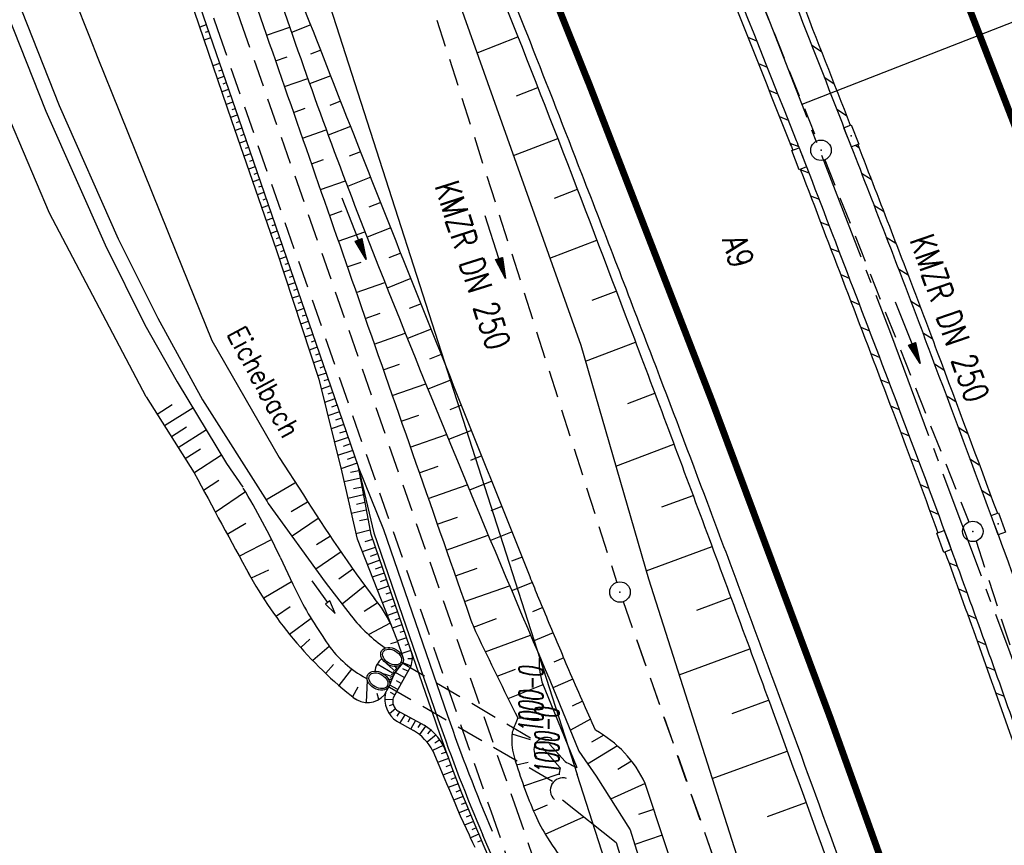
# Model space of a CAD drawing. Extents: x 447258 to 447844, y 441190 to 442763.
# Tile 9 of 123: x 447640 to 447712, y 441266 to 441327. Entities that reach past the tile are written whole.
import ezdxf
from ezdxf.enums import TextEntityAlignment as Align

# ---------------------------------------------------------------- set-up
doc = ezdxf.new("R2010")
doc.units = 0
doc.header["$LTSCALE"] = 2
doc.header["$MEASUREMENT"] = 0
for name, pattern in [('ACHSE', [5.5, 4, -0.5, 0.5, -0.5]), ('AUSGEZOGEN', [0]), ('GESTRICH-X2', [1.5, 1, -0.5])]:
    doc.linetypes.add(name, pattern=pattern)
doc.layers.get('0').update_dxf_attribs({"linetype": 'AUSGEZOGEN'})
for name, color, linetype in [('208-GRENZL-BAB', 7, 'AUSGEZOGEN'), ('ACHSETOP', 250, 'ACHSE'), ('ANMERKUNG', 7, 'CONTINUOUS'), ('BOESCHG', 250, 'AUSGEZOGEN'), ('DB-Bemassung', 15, 'CONTINUOUS'), ('DB-Bestand', 8, 'CONTINUOUS'), ('DB-Durchlässe', 15, 'CONTINUOUS'), ('DB-GRABEN', 15, 'AUSGEZOGEN'), ('DB-Wegboeschungen', 15, 'CONTINUOUS'), ('DB-Wege', 15, 'CONTINUOUS'), ('DURCHL', 200, 'GESTRICH-X2'), ('FBRTOP', 250, 'AUSGEZOGEN'), ('GRABEN', 250, 'AUSGEZOGEN'), ('KANAL', 7, 'GESTRICH-X2'), ('MULDE', 250, 'AUSGEZOGEN'), ('NZ', 250, 'AUSGEZOGEN'), ('PFEIL', 7, 'CONTINUOUS'), ('PFEILTOP', 200, 'AUSGEZOGEN'), ('SCHLITZRINNE', 200, 'AUSGEZOGEN'), ('SCHRIFT', 7, 'AUSGEZOGEN'), ('SCHSYMBOL', 200, 'AUSGEZOGEN'), ('TEXTO', 4, 'CONTINUOUS'), ('WEG', 250, 'GESTRICH-X2')]:
    doc.layers.add(name, color=color, linetype=linetype)
doc.styles.add('ROMANS', font='romans.shx', dxfattribs={"width": 0.8})

# ---------------------------------------------------------------- blocks, each defined once
blk = doc.blocks.new('DL')
at = {"color": 0}
blk.add_arc((-0.311, 0.025), 0.91, 282.5363, 77.4637, dxfattribs=at)
blk.add_point((0.597, 0.003), dxfattribs=at)
blk = doc.blocks.new('30')
at = {"color": 0}
for p, q in [((-0.75, -0.29), (-0.75, 0.293)), ((-0.75, 0.293), (0.753, 0.293)), ((0.753, 0.293), (0.753, -0.29)), ((0.753, -0.29), (-0.75, -0.29))]:
    blk.add_line(p, q, dxfattribs=at)
blk.add_point((0, 0), dxfattribs=at)
blk = doc.blocks.new('GST')
at = {"color": 0}
blk.add_circle((0, 0), 0.75, dxfattribs=at)
blk.add_point((0, 0), dxfattribs=at)
blk = doc.blocks.new('10')
blk.add_blockref('GST', (0, 0))
blk = doc.blocks.new('PRIM_AC1_29')
at = {"layer": 'DB-Bestand', "color": 253, "linetype": 'Continuous'}
for points in [[(788.585, 336.565), (787.861, 338.921)], [(786.775, 336.009), (786.051, 338.364)], [(789.49, 336.843), (789.103, 338.103)], [(787.68, 336.287), (787.293, 337.547)], [(785.823, 335.716), (785.436, 336.976)]]:
    blk.add_lwpolyline(points, dxfattribs=at)
blk = doc.blocks.new('PFEIL2')
at = {"color": 0}
for p, q in [((0.88, 0.002), (-2.401, -0.012)), ((0.881, -0.271), (0.879, 0.276)), ((0.879, 0.276), (2.429, 0.009)), ((0.911, 0.27), (0.879, 0.265)), ((0.965, 0.261), (0.879, 0.246)), ((1.019, 0.252), (0.879, 0.228)), ((1.073, 0.242), (0.879, 0.209)), ((1.127, 0.233), (0.879, 0.191)), ((1.181, 0.224), (0.879, 0.172)), ((1.235, 0.214), (0.879, 0.154)), ((1.289, 0.205), (0.879, 0.135)), ((1.343, 0.196), (0.879, 0.117)), ((1.397, 0.187), (0.879, 0.098)), ((1.451, 0.177), (0.879, 0.08)), ((1.505, 0.168), (0.879, 0.061)), ((1.559, 0.159), (0.88, 0.043)), ((1.613, 0.149), (0.88, 0.024)), ((1.668, 0.14), (0.88, 0.006)), ((1.722, 0.131), (0.88, -0.013)), ((1.776, 0.121), (0.88, -0.031)), ((1.83, 0.112), (0.88, -0.05)), ((1.884, 0.103), (0.88, -0.068)), ((1.938, 0.094), (0.88, -0.087)), ((1.992, 0.084), (0.88, -0.105)), ((2.046, 0.075), (0.88, -0.124)), ((2.1, 0.066), (0.88, -0.142)), ((2.154, 0.056), (0.88, -0.161)), ((2.208, 0.047), (0.88, -0.179)), ((2.262, 0.038), (0.881, -0.198)), ((2.316, 0.029), (0.881, -0.216)), ((2.37, 0.019), (0.881, -0.235)), ((2.424, 0.01), (0.881, -0.253)), ((2.429, 0.009), (0.881, -0.271))]:
    blk.add_line(p, q, dxfattribs=at)

msp = doc.modelspace()

# ---------------------------------------------------------------- linework, layer by layer
at = {"layer": '208-GRENZL-BAB', "flags": 128}
for points in [[(447647.059, 441375.786), (447680.579, 441271.511)], [(447683.269, 441263.153), (447680.579, 441271.511)]]:
    msp.add_lwpolyline(points, dxfattribs=at)
at = {"layer": 'ACHSETOP'}
msp.add_lwpolyline([(447576.399, 441602.92), (447585.728, 441579.726), (447595.345, 441556.65), (447605.249, 441533.696), (447606.276, 441531.359), (447615.324, 441510.816), (447625.401, 441487.937), (447635.478, 441465.058), (447645.555, 441442.179), (447655.632, 441419.3), (447664.311, 441399.595), (447665.707, 441396.419), (447675.602, 441373.461), (447685.211, 441350.381), (447694.532, 441327.184), (447703.565, 441303.873), (447712.307, 441280.452), (447720.757, 441256.924), (447727.723, 441236.746)], dxfattribs=at)
at = {"layer": 'BOESCHG'}
for p, q in [((447657.809, 441325.738), (447659.507, 441326.329)), ((447661.054, 441326.489), (447659.643, 441325.937)), ((447676.137, 441325.879), (447676.138, 441325.879)), ((447676.137, 441325.879), (447676.138, 441325.879)), ((447673.25, 441324.432), (447676.243, 441325.613)), ((447661.782, 441324.626), (447661.043, 441324.336)), ((447658.466, 441323.849), (447659.315, 441324.145)), ((447659.124, 441321.961), (447660.831, 441322.555)), ((447662.513, 441322.764), (447660.972, 441322.159)), ((447676.146, 441321.28), (447677.707, 441321.89)), ((447677.602, 441322.156), (447677.602, 441322.157)), ((447677.602, 441322.156), (447677.602, 441322.157)), ((447663.244, 441320.903), (447662.447, 441320.589)), ((447659.782, 441320.072), (447660.644, 441320.372)), ((447660.44, 441318.183), (447662.191, 441318.794)), ((447663.977, 441319.042), (447662.337, 441318.395)), ((447675.923, 441316.906), (447679.16, 441318.164)), ((447679.055, 441318.43), (447679.057, 441318.431)), ((447679.055, 441318.43), (447679.057, 441318.431)), ((447664.711, 441317.181), (447663.873, 441316.85)), ((447661.098, 441316.295), (447661.992, 441316.606)), ((447661.757, 441314.406), (447663.589, 441315.045)), ((447665.447, 441315.322), (447663.74, 441314.646)), ((447678.931, 441313.789), (447680.604, 441314.433)), ((447680.5, 441314.7), (447680.501, 441314.7)), ((447680.5, 441314.7), (447680.501, 441314.7)), ((447662.415, 441312.518), (447663.359, 441312.847)), ((447666.183, 441313.462), (447665.319, 441313.12)), ((447666.921, 441311.603), (447665.179, 441310.912)), ((447663.074, 441310.629), (447665.024, 441311.31)), ((447678.595, 441309.383), (447682.037, 441310.699)), ((447681.933, 441310.966), (447681.935, 441310.966)), ((447681.933, 441310.966), (447681.935, 441310.966)), ((447667.66, 441309.745), (447666.786, 441309.397)), ((447663.733, 441308.741), (447664.744, 441309.094)), ((447668.399, 441307.886), (447666.653, 441307.191)), ((447664.393, 441306.853), (447666.495, 441307.587)), ((447683.359, 441307.228), (447683.359, 441307.228)), ((447683.359, 441307.228), (447683.359, 441307.228)), ((447681.696, 441306.291), (447683.461, 441306.961)), ((447669.14, 441306.029), (447668.268, 441305.681)), ((447665.052, 441304.965), (447666.145, 441305.347)), ((447669.881, 441304.171), (447668.144, 441303.477)), ((447665.712, 441303.077), (447667.985, 441303.871)), ((447684.772, 441303.486), (447684.774, 441303.487)), ((447684.772, 441303.486), (447684.774, 441303.487)), ((447681.199, 441301.833), (447684.875, 441303.219)), ((447670.623, 441302.314), (447669.758, 441301.968)), ((447666.372, 441301.189), (447667.553, 441301.602)), ((447667.031, 441299.301), (447669.488, 441300.159)), ((447671.365, 441300.456), (447669.646, 441299.77)), ((447684.298, 441298.73), (447686.284, 441299.476)), ((447686.182, 441299.743), (447686.183, 441299.743)), ((447686.182, 441299.743), (447686.183, 441299.743)), ((447672.107, 441298.599), (447671.254, 441298.259)), ((447667.692, 441297.413), (447668.968, 441297.859)), ((447668.352, 441295.525), (447671.003, 441296.452)), ((447672.849, 441296.742), (447671.161, 441296.068)), ((447683.423, 441294.136), (447687.687, 441295.73)), ((447687.585, 441295.997), (447687.587, 441295.998)), ((447687.585, 441295.997), (447687.587, 441295.998)), ((447673.591, 441294.885), (447672.757, 441294.551)), ((447669.012, 441293.637), (447670.389, 441294.119)), ((447669.673, 441291.749), (447672.532, 441292.75)), ((447674.333, 441293.027), (447672.689, 441292.37)), ((447686.81, 441291.135), (447689.086, 441291.982)), ((447688.985, 441292.25), (447688.986, 441292.25)), ((447688.985, 441292.25), (447688.986, 441292.25)), ((447675.075, 441291.17), (447674.267, 441290.847)), ((447670.333, 441289.862), (447671.817, 441290.381)), ((447670.994, 441287.974), (447674.074, 441289.052)), ((447675.818, 441289.313), (447674.23, 441288.678)), ((447685.647, 441286.441), (447690.479, 441288.233)), ((447690.378, 441288.5), (447690.38, 441288.501)), ((447690.378, 441288.5), (447690.38, 441288.501)), ((447676.56, 441287.456), (447675.783, 441287.145)), ((447671.655, 441286.086), (447673.252, 441286.646)), ((447672.316, 441284.199), (447675.628, 441285.359)), ((447677.304, 441285.599), (447675.785, 441284.987)), ((447691.767, 441284.749), (447691.768, 441284.75)), ((447691.767, 441284.749), (447691.768, 441284.75)), ((447689.357, 441283.555), (447691.867, 441284.481)), ((447678.065, 441283.75), (447677.319, 441283.44)), ((447672.993, 441282.317), (447674.682, 441282.951)), ((447678.833, 441281.903), (447677.36, 441281.286)), ((447673.848, 441280.509), (447677.171, 441281.727)), ((447688.062, 441278.821), (447693.25, 441280.728)), ((447693.149, 441280.996), (447693.151, 441280.996)), ((447693.149, 441280.996), (447693.151, 441280.996)), ((447679.612, 441280.061), (447678.882, 441279.749)), ((447674.722, 441278.71), (447676.068, 441279.225)), ((447680.28, 441278.505), (447678.815, 441277.868)), ((447680.403, 441278.224), (447680.401, 441278.224)), ((447675.521, 441277.087), (447678.087, 441278.1)), ((447675.605, 441276.915), (447675.606, 441276.916)), ((447680.981, 441276.894), (447680.23, 441276.519)), ((447691.952, 441275.993), (447694.627, 441276.973)), ((447694.528, 441277.241), (447694.529, 441277.241)), ((447694.528, 441277.241), (447694.529, 441277.241)), ((447681.203, 441276.391), (447681.202, 441276.391)), ((447676.231, 441275.656), (447677.792, 441275.619)), ((447681.563, 441275.57), (447680.09, 441274.753)), ((447675.807, 441274.487), (447677.134, 441274.084)), ((447682.542, 441274.383), (447681.639, 441273.883)), ((447683.55, 441273.603), (447681.359, 441272.277)), ((447690.493, 441271.206), (447696, 441273.216)), ((447695.9, 441273.484), (447695.902, 441273.484)), ((447695.9, 441273.484), (447695.902, 441273.484)), ((447676.141, 441272.229), (447676.987, 441272.416)), ((447684.572, 441272.499), (447683.568, 441271.888)), ((447676.666, 441270.675), (447679.267, 441271.563)), ((447685.566, 441270.847), (447683.037, 441269.704)), ((447694.539, 441268.428), (447697.369, 441269.457)), ((447697.271, 441269.726), (447697.272, 441269.726)), ((447697.271, 441269.726), (447697.272, 441269.726)), ((447677.385, 441268.846), (447678.417, 441269.288)), ((447686.197, 441268.949), (447685.091, 441268.582)), ((447678.244, 441267.128), (447681.088, 441268.402)), ((447686.827, 441267.051), (447684.807, 441266.381))]:
    msp.add_line(p, q, dxfattribs=at)
for points in [[(447609.491, 441479.773, -0.000773), (447613.632, 441470.609, -0.002321), (447614.992, 441467.549, -0.000006), (447625.529, 441443.54, -0.00021), (447625.822, 441442.872, -0.000103), (447629.419, 441434.652, -0.000025), (447644.421, 441400.348, -0.000637), (447655.364, 441375.235, -0.000709), (447665.125, 441352.668, -0.00651), (447673.509, 441332.491, -0.004864), (447684.113, 441305.236, -0.001312), (447689.441, 441291.026, -0.001315), (447694.683, 441276.817, -0.001967), (447705.662, 441246.448, -0.005439), (447709.468, 441235.41, -0.000303), (447710.584, 441232.048, -0.000641)], [(447681.925, 441274.752, -0.002706), (447679.988, 441279.182, -0.003313), (447678.45, 441282.819, -0.00001), (447677.692, 441284.644, -0.000715), (447677.682, 441284.669, -0.002525), (447677.135, 441286.017, -0.000175), (447669.341, 441305.523, -0.000872), (447664.699, 441317.21, -0.001016), (447660.751, 441327.261, -0.022913), (447657.486, 441336.904, 0.013219), (447652.155, 441353.719, 0.007744), (447647.851, 441365.547, 0.037714), (447646.749, 441367.889, 0.008182), (447646.744, 441367.897, 0.000495), (447646.662, 441368.031)], [(447744.949, 441241.468, 0.000566), (447740.845, 441253.563, 0.001299), (447740.49, 441254.597, 0.000044), (447730.025, 441284.801, 0.009659), (447718.624, 441315.751, 0.006853), (447701.124, 441358.819)]]:
    msp.add_lwpolyline(points, format="xyb", dxfattribs=at)
for points in [[(447628.152, 441427.059), (447632.549, 441416.898), (447640.525, 441398.968), (447661.625, 441351.228), (447671.643, 441328.955), (447680.865, 441302.991), (447685.811, 441285.872), (447700.374, 441240.25), (447701.783, 441237.043)], [(447701.783, 441237.043), (447695.994, 441239.427), (447685.566, 441270.847)]]:
    msp.add_lwpolyline(points, dxfattribs=at)
at = {"layer": 'BOESCHG', "flags": 128}
msp.add_lwpolyline([(447676.231, 441275.656, 0.028207), (447675.86, 441274.707, 0.070731), (447675.789, 441274.305, 0.081244), (447675.996, 441272.703, 0.029655), (447677.504, 441268.569, 0.03909), (447678.41, 441266.86, 0.029431), (447679.91, 441264.777)], format="xyb", dxfattribs=at)
at = {"layer": 'BOESCHG'}
msp.add_arc((447677.933, 441267.38), 8.383, 24.42807, 61.56453, dxfattribs=at)
at = {"layer": 'DB-Bestand', "linetype": 'Continuous'}
for p, q in [((447639.734, 441338.342), (447644.836, 441325.613)), ((447637.407, 441333.723), (447642.603, 441320.581)), ((447636.423, 441333.342), (447641.629, 441320.174)), ((447644.836, 441325.613), (447645.432, 441324.046)), ((447641.891, 441312.688), (447636.956, 441324.278)), ((447645.432, 441324.046), (447646.459, 441321.505)), ((447646.459, 441321.505), (447651.156, 441309.88)), ((447641.629, 441320.174), (447645.963, 441310.347)), ((447642.603, 441320.581), (447646.918, 441310.798)), ((447648.983, 441299.201), (447641.891, 441312.688)), ((447646.918, 441310.798), (447649.837, 441304.972)), ((447645.963, 441310.347), (447648.893, 441304.499)), ((447651.156, 441309.88), (447653.793, 441303.353)), ((447649.837, 441304.972), (447653.124, 441298.978)), ((447648.893, 441304.499), (447651.246, 441300.309)), ((447653.793, 441303.353), (447658.727, 441294.755)), ((447651.246, 441300.309), (447654.879, 441294.324)), ((447648.983, 441299.201), (447652.503, 441293.635)), ((447653.124, 441298.978), (447657.845, 441291.528)), ((447658.727, 441294.755), (447660.512, 441292.024)), ((447654.879, 441294.324), (447656.067, 441292.584))]:
    msp.add_line(p, q, dxfattribs=at)
at = {"layer": 'DB-Durchlässe', "linetype": 'Continuous'}
for centre, major_axis, ratio in [((447667.016, 441280.124), (-0.765, 0.454), 0.702931), ((447667.016, 441280.124), (-0.647, 0.384), 0.66697), ((447666.013, 441278.385), (-0.765, 0.454), 0.702931), ((447666.013, 441278.385), (-0.647, 0.384), 0.66697)]:
    msp.add_ellipse(centre, major_axis=major_axis, ratio=ratio, start_param=3.141593, end_param=9.424778, dxfattribs=at)
at = {"layer": 'DB-GRABEN', "linetype": 'Continuous'}
for p, q in [((447652.487, 441293.625), (447654.501, 441294.955)), ((447653.183, 441292.373), (447654.301, 441293.105)), ((447654.038, 441290.753), (447656.269, 441292.26)), ((447657.845, 441291.528), (447657.934, 441291.389)), ((447657.934, 441291.389), (447662.119, 441285.612)), ((447660.805, 441291.492), (447659.621, 441290.764)), ((447654.921, 441289.141), (447656.286, 441289.939)), ((447661.601, 441290.287), (447659.688, 441288.983)), ((447662.492, 441288.98), (447661.477, 441288.35)), ((447655.804, 441287.528), (447658.185, 441288.734)), ((447663.274, 441287.831), (447661.422, 441286.568)), ((447658.808, 441287.447), (447659.741, 441285.461)), ((447656.714, 441285.923), (447657.974, 441286.526)), ((447664.149, 441286.566), (447663.114, 441285.839)), ((447657.614, 441284.462), (447659.638, 441285.663)), ((447661.141, 441285.715), (447662.282, 441284.121)), ((447662.119, 441285.612), (447664.013, 441283.138)), ((447665.02, 441285.336), (447663.348, 441283.999)), ((447662.282, 441284.121), (447662.123, 441284.007)), ((447662.123, 441284.007), (447662.853, 441283.324)), ((447662.442, 441284.235), (447662.282, 441284.121)), ((447662.853, 441283.324), (447662.442, 441284.235)), ((447665.928, 441284.086), (447664.973, 441283.458)), ((447658.532, 441283.153), (447659.548, 441283.828)), ((447659.491, 441281.797), (447661.082, 441282.967)), ((447666.884, 441282.605), (447665.311, 441281.768)), ((447660.319, 441280.817), (447660.99, 441281.434)), ((447667.417, 441281.242), (447666.89, 441281.087)), ((447661.207, 441279.883), (447662.398, 441280.91)), ((447662.158, 441278.937), (447662.732, 441279.585)), ((447667.171, 441278.86), (447665.918, 441279.597)), ((447666.275, 441280.013), (447666.266, 441279.998)), ((447667.279, 441279.029), (447666.634, 441279.631)), ((447663.125, 441278.039), (447664.066, 441279.232)), ((447665.748, 441279.083), (447665.744, 441279.076)), ((447667.082, 441278.68), (447666.3, 441278.925)), ((447667.219, 441278.944), (447667.089, 441279.053)), ((447667.339, 441279.129), (447667.243, 441279.247)), ((447667.407, 441279.222), (447667.271, 441279.425)), ((447667.475, 441279.305), (447667.456, 441279.374)), ((447664.759, 441278.773), (447665.19, 441278.52)), ((447665.149, 441276.814), (447665.218, 441278.398)), ((447666.972, 441278.449), (447666.787, 441278.474)), ((447666.897, 441278.236), (447666.789, 441277.946)), ((447666.927, 441278.326), (447666.872, 441278.334)), ((447667.026, 441278.559), (447666.877, 441278.6)), ((447667.128, 441278.778), (447666.972, 441278.834)), ((447664.137, 441277.226), (447664.541, 441277.936)), ((447666.051, 441277.021), (447665.926, 441277.458)), ((447666.449, 441277.347), (447666.789, 441277.946))]:
    msp.add_line(p, q, dxfattribs=at)
for centre, major_axis, ratio, start_param, end_param in [((448248.777, 441611.344), (-225.256, 636.973), 1, 1.720463, 1.733068), ((447610.118, 441264.737), (-37.99, 37.99), 1, 4.363421, 4.470481), ((447756.021, 441351.705), (-79.636, 79.636), 1, 1.343908, 1.426327), ((447682.804, 441300.672), (-7.793, 28.967), 1, 1.791888, 2.214985), ((447683.802, 441296.68), (-18.772, 18.772), 1, 1.221711, 1.385122), ((447660.386, 441279.658), (-5.049, 5.049), 1, 4.337034, 4.659253), ((447673.213, 441290.41), (-8.29, 8.29), 0.999999, 1.452676, 1.454258), ((447673.213, 441290.41), (-8.29, 8.29), 1, 1.454258, 1.748135), ((447668.993, 441285.762), (-5.778, 5.778), 1, 1.371748, 1.830299), ((447667.099, 441278.924), (-0.964, 0.964), 1, -0.135213, 0.677358), ((447670.421, 441277.035), (-2.632, 2.632), 1, 0.041504, 0.456869), ((447665.218, 441278.405), (-1.148, 1.148), 1, 1.658071, 3.216881)]:
    msp.add_ellipse(centre, major_axis=major_axis, ratio=ratio, start_param=start_param, end_param=end_param, dxfattribs=at)
at = {"layer": 'DB-Wegboeschungen', "linetype": 'Continuous'}
for p, q in [((447652.015, 441328.931), (447655.251, 441319.469)), ((447653.387, 441326.486), (447652.908, 441326.321)), ((447653.549, 441326.013), (447653.309, 441325.931)), ((447653.712, 441325.54), (447653.231, 441325.375)), ((447654.363, 441323.649), (447653.878, 441323.482)), ((447654.526, 441323.176), (447654.283, 441323.093)), ((447654.689, 441322.704), (447654.202, 441322.536)), ((447654.851, 441322.231), (447654.607, 441322.147)), ((447655.014, 441321.758), (447654.525, 441321.59)), ((447655.339, 441320.813), (447654.849, 441320.644)), ((447655.177, 441321.285), (447654.932, 441321.201)), ((447655.502, 441320.34), (447655.256, 441320.255)), ((447655.665, 441319.867), (447655.173, 441319.698)), ((447655.251, 441319.469), (447658.514, 441310.016)), ((447655.828, 441319.394), (447655.581, 441319.309)), ((447655.99, 441318.922), (447655.498, 441318.752)), ((447656.316, 441317.976), (447655.824, 441317.807)), ((447656.153, 441318.449), (447655.907, 441318.364)), ((447656.479, 441317.503), (447656.233, 441317.419)), ((447656.641, 441317.03), (447656.151, 441316.861)), ((447656.804, 441316.558), (447656.559, 441316.473)), ((447656.967, 441316.085), (447656.477, 441315.916)), ((447657.292, 441315.139), (447656.803, 441314.971)), ((447657.13, 441315.612), (447656.885, 441315.528)), ((447657.455, 441314.667), (447657.211, 441314.582)), ((447657.618, 441314.194), (447657.13, 441314.026)), ((447657.781, 441313.721), (447657.537, 441313.637)), ((447657.943, 441313.248), (447657.456, 441313.08)), ((447658.269, 441312.303), (447657.782, 441312.135)), ((447658.106, 441312.775), (447657.863, 441312.692)), ((447658.594, 441311.357), (447658.109, 441311.19)), ((447658.432, 441311.83), (447658.189, 441311.746)), ((447658.757, 441310.884), (447658.514, 441310.801)), ((447658.92, 441310.412), (447658.435, 441310.245)), ((447658.514, 441310.016), (447661.634, 441300.515)), ((447659.083, 441309.939), (447658.838, 441309.855)), ((447659.245, 441309.466), (447658.75, 441309.296)), ((447659.571, 441308.521), (447659.062, 441308.345)), ((447659.408, 441308.993), (447659.157, 441308.907)), ((447659.734, 441308.048), (447659.476, 441307.959)), ((447659.896, 441307.575), (447659.374, 441307.395)), ((447660.059, 441307.102), (447659.795, 441307.011)), ((447660.222, 441306.629), (447659.686, 441306.445)), ((447660.547, 441305.684), (447659.999, 441305.495)), ((447660.385, 441306.157), (447660.114, 441306.063)), ((447660.71, 441305.211), (447660.432, 441305.116)), ((447660.873, 441304.738), (447660.311, 441304.545)), ((447661.036, 441304.266), (447660.751, 441304.168)), ((447661.198, 441303.793), (447660.623, 441303.595)), ((447661.524, 441302.847), (447660.935, 441302.644)), ((447661.361, 441303.32), (447661.07, 441303.22)), ((447661.687, 441302.374), (447661.389, 441302.272)), ((447661.849, 441301.902), (447661.247, 441301.694)), ((447662.012, 441301.429), (447661.707, 441301.324)), ((447662.175, 441300.956), (447661.559, 441300.744)), ((447661.634, 441300.515), (447663.32, 441293.692)), ((447662.5, 441300.011), (447661.817, 441299.775)), ((447662.338, 441300.483), (447662.017, 441300.373)), ((447662.826, 441299.065), (447662.058, 441298.801)), ((447662.663, 441299.538), (447662.3, 441299.413)), ((447662.989, 441298.592), (447662.583, 441298.453)), ((447663.151, 441298.12), (447662.298, 441297.826)), ((447663.314, 441297.647), (447662.866, 441297.493)), ((447663.477, 441297.174), (447662.539, 441296.851)), ((447663.802, 441296.228), (447662.78, 441295.876)), ((447663.64, 441296.701), (447663.15, 441296.533)), ((447663.965, 441295.756), (447663.433, 441295.572)), ((447664.128, 441295.283), (447663.021, 441294.902)), ((447664.291, 441294.81), (447663.716, 441294.612)), ((447664.453, 441294.337), (447663.261, 441293.927)), ((447664.538, 441294.083), (447665.46, 441289.11)), ((447663.32, 441293.692), (447663.325, 441293.677)), ((447663.325, 441293.677), (447664.454, 441288.763)), ((447664.587, 441293.786), (447663.968, 441293.657)), ((447659.891, 441292.88), (447657.763, 441291.639)), ((447664.689, 441293.235), (447663.496, 441292.964)), ((447664.811, 441292.58), (447664.192, 441292.451)), ((447664.915, 441292.022), (447663.768, 441291.761)), ((447665.014, 441291.45), (447664.395, 441291.322)), ((447665.116, 441290.9), (447664.023, 441290.651)), ((447665.237, 441290.244), (447664.619, 441290.116)), ((447665.397, 441289.421), (447664.362, 441289.171)), ((447665.45, 441289.137), (447668.054, 441281.573)), ((447664.445, 441288.791), (447667.394, 441281.346)), ((447665.573, 441288.75), (447665.027, 441288.573)), ((447665.785, 441288.164), (447664.816, 441287.83)), ((447665.948, 441287.691), (447665.414, 441287.508)), ((447666.111, 441287.219), (447665.18, 441286.898)), ((447666.436, 441286.273), (447665.567, 441285.974)), ((447666.273, 441286.746), (447665.773, 441286.573)), ((447666.599, 441285.8), (447666.147, 441285.645)), ((447666.762, 441285.327), (447665.923, 441285.039)), ((447666.924, 441284.855), (447666.561, 441284.729)), ((447667.087, 441284.382), (447666.3, 441284.111)), ((447667.25, 441283.909), (447666.915, 441283.794)), ((447667.413, 441283.436), (447666.676, 441283.183)), ((447667.738, 441282.491), (447667.029, 441282.247)), ((447667.575, 441282.964), (447667.209, 441282.837)), ((447667.901, 441282.018), (447667.595, 441281.913)), ((447661.887, 441281.696), (447662.187, 441281.241)), ((447667.392, 441281.345), (447667.812, 441280.127)), ((447668.064, 441281.545), (447667.402, 441281.318)), ((447668.224, 441281.072), (447667.946, 441280.976)), ((447668.054, 441281.573), (447669.682, 441276.845)), ((447668.388, 441280.599), (447667.731, 441280.373)), ((447668.376, 441279.489), (447667.812, 441279.695)), ((447668.5, 441279.987), (447668.171, 441280.004)), ((447668.38, 441279.456), (447667.092, 441277.137)), ((447667.909, 441278.623), (447667.264, 441278.986)), ((447668.161, 441279.078), (447667.812, 441279.271)), ((447667.68, 441278.194), (447667.331, 441278.387)), ((447667.428, 441277.74), (447666.857, 441278.06)), ((447667.21, 441277.347), (447666.911, 441277.515)), ((447667.062, 441277.019), (447666.483, 441276.996)), ((447669.682, 441276.845), (447670.139, 441275.516)), ((447667.096, 441276.634), (447666.804, 441276.55)), ((447667.257, 441276.337), (447666.815, 441275.963)), ((447667.558, 441276.107), (447667.37, 441275.776)), ((447667.385, 441276.21), (447669.411, 441275.094)), ((447667.31, 441275.439), (447668.593, 441274.733)), ((447667.952, 441275.897), (447667.594, 441275.29)), ((447668.347, 441275.673), (447668.159, 441275.342)), ((447668.741, 441275.463), (447668.382, 441274.856)), ((447669.096, 441275.26), (447668.903, 441274.967)), ((447670.139, 441275.516), (447670.338, 441274.944)), ((447669.471, 441275.049), (447669.035, 441274.433)), ((447669.863, 441274.78), (447669.615, 441274.487)), ((447670.338, 441274.944), (447670.678, 441273.984)), ((447670.239, 441274.419), (447669.582, 441273.892)), ((447670.527, 441274.048), (447670.141, 441273.809)), ((447670.678, 441273.984), (447671.026, 441273.026)), ((447670.767, 441273.637), (447669.979, 441273.274)), ((447670.004, 441273.242), (447670.882, 441271.152)), ((447670.98, 441273.155), (447670.615, 441273.023)), ((447671.153, 441272.688), (447670.416, 441272.417)), ((447671.026, 441273.026), (447671.119, 441272.778)), ((447671.119, 441272.778), (447671.383, 441272.072)), ((447671.503, 441271.757), (447670.75, 441271.469)), ((447671.327, 441272.223), (447670.95, 441272.081)), ((447671.383, 441272.072), (447671.747, 441271.121)), ((447670.882, 441271.152), (447671.017, 441270.838)), ((447671.682, 441271.291), (447671.313, 441271.149)), ((447671.747, 441271.121), (447672.119, 441270.172)), ((447671.017, 441270.838), (447671.216, 441270.365)), ((447671.863, 441270.825), (447671.14, 441270.546)), ((447671.216, 441270.365), (447671.414, 441269.892)), ((447672.045, 441270.361), (447671.689, 441270.222)), ((447671.414, 441269.892), (447671.615, 441269.42)), ((447672.229, 441269.898), (447671.529, 441269.62)), ((447672.119, 441270.172), (447672.499, 441269.227)), ((447671.615, 441269.42), (447671.817, 441268.95)), ((447671.817, 441268.95), (447672.021, 441268.479)), ((447672.603, 441268.976), (447671.926, 441268.697)), ((447672.415, 441269.438), (447672.071, 441269.298)), ((447672.499, 441269.227), (447672.887, 441268.285)), ((447672.021, 441268.479), (447672.228, 441268.01)), ((447672.985, 441268.054), (447672.332, 441267.781)), ((447672.792, 441268.515), (447672.46, 441268.376)), ((447672.887, 441268.285), (447673.283, 441267.346)), ((447672.228, 441268.01), (447672.441, 441267.544)), ((447672.441, 441267.544), (447672.659, 441267.08)), ((447673.178, 441267.594), (447672.861, 441267.46)), ((447673.283, 441267.346), (447673.369, 441267.144)), ((447672.659, 441267.08), (447672.753, 441266.88)), ((447672.753, 441266.88), (447672.92, 441266.53)), ((447673.373, 441267.135), (447672.757, 441266.872)), ((447673.569, 441266.676), (447673.271, 441266.548)), ((447673.369, 441267.144), (447673.674, 441266.429)), ((447672.92, 441266.53), (447673.085, 441266.179)), ((447673.674, 441266.429), (447674.06, 441265.517))]:
    msp.add_line(p, q, dxfattribs=at)
for centre, major_axis, start_param, end_param in [((447667.166, 441280.033), (-0.95, 0.95), 3.483425, 4.31918), ((447668.445, 441277.046), (-1.387, 1.387), 0.564073, 1.765361), ((447667.925, 441276.895), (-0.612, 0.612), 0.492368, 1.80007), ((447666.776, 441271.604), (-2.557, 2.557), 4.392615, 4.974959), ((447667.56, 441271.986), (-2.557, 2.557), 4.235627, 4.974959)]:
    msp.add_ellipse(centre, major_axis=major_axis, ratio=1, start_param=start_param, end_param=end_param, dxfattribs=at)
at = {"layer": 'DB-Wege', "linetype": 'Continuous'}
for p, q in [((447652.489, 441329.094), (447655.744, 441319.639)), ((447655.744, 441319.639), (447658.999, 441310.183)), ((447658.999, 441310.183), (447662.254, 441300.728)), ((447662.254, 441300.728), (447664.532, 441294.109)), ((447664.532, 441294.109), (447664.537, 441294.094)), ((447664.538, 441294.083), (447666.393, 441289.47)), ((447664.538, 441294.083), (447665.685, 441289.224)), ((447665.685, 441289.224), (447670.378, 441275.59)), ((447666.393, 441289.47), (447671.086, 441275.837))]:
    msp.add_line(p, q, dxfattribs=at)
for centre, major_axis, start_param, end_param in [((447785.732, 441315.308), (-86.267, 86.267), 1.116933, 1.191989), ((447785.732, 441315.308), (-85.737, 85.737), 1.116933, 1.192004), ((447445.657, 441169.537), (-65.54, 239.183), -1.528892, -1.434097)]:
    msp.add_ellipse(centre, major_axis=major_axis, ratio=1, start_param=start_param, end_param=end_param, dxfattribs=at)
at = {"layer": 'DURCHL'}
for p, q in [((447700.568, 441237.06), (447683.979, 441284.185)), ((447667.673, 441279.758), (447677.647, 441273.928)), ((447678.791, 441270.994), (447666.651, 441277.987))]:
    msp.add_line(p, q, dxfattribs=at)
at = {"layer": 'FBRTOP'}
for points in [[(447621.839, 441538.198, 0.000001), (447626.135, 441528.445, 0.000001), (447630.882, 441517.668)], [(447648.3, 441394.189, -0.00046), (447651.558, 441386.765, -0.000936), (447653.149, 441383.111, -0.000011), (447658.188, 441371.481, -0.001186), (447658.234, 441371.373, -0.001593), (447659.941, 441367.345, -0.000871), (447663.027, 441359.963, -0.000443), (447665.664, 441353.607, -0.000535), (447667.839, 441348.337, -0.000857), (447670.134, 441342.73, -0.000817), (447672.522, 441336.842, -0.001316), (447674.058, 441333.006, -0.000651), (447677.134, 441325.239, -0.001578), (447680.908, 441315.583, -0.001127), (447686.117, 441302.039, -0.001468), (447690.143, 441291.406, -0.001231), (447694.876, 441278.701, -0.001665), (447699.113, 441267.123, -0.00163), (447703.363, 441255.266, -0.001881), (447707.595, 441243.193, -0.001867), (447711.338, 441232.255, -0.001361)], [(447710.345, 441333.425, -0.001549), (447714.941, 441321.673, -0.001552), (447719.455, 441309.917, -0.001559), (447723.898, 441298.124, -0.001558), (447728.271, 441286.298, -0.001552), (447732.564, 441274.458, -0.001549), (447736.792, 441262.571, -0.00155), (447740.949, 441250.649, -0.001227), (447744.167, 441241.253, -0.001556)]]:
    msp.add_lwpolyline(points, format="xyb", dxfattribs=at)
at = {"layer": 'FBRTOP', "const_width": 0.5}
for points in [[(447589.42, 441608.063), (447598.684, 441585.031), (447608.234, 441562.116), (447618.085, 441539.285), (447619.093, 441536.991), (447628.136, 441516.459), (447638.213, 441493.58), (447648.29, 441470.701), (447658.367, 441447.822), (447668.444, 441424.943), (447677.123, 441405.238), (447678.544, 441402.006), (447688.493, 441378.922), (447698.169, 441355.682), (447707.555, 441332.323), (447716.651, 441308.85), (447725.454, 441285.266), (447733.962, 441261.574), (447741.253, 441240.454)], [(447563.378, 441597.777), (447572.772, 441574.421), (447582.456, 441551.184), (447592.413, 441528.107), (447593.459, 441525.727), (447602.512, 441505.173), (447612.589, 441482.294), (447622.666, 441459.415), (447632.743, 441436.536), (447642.82, 441413.657), (447651.499, 441393.952), (447652.87, 441390.832), (447662.711, 441368), (447672.253, 441345.08), (447681.509, 441322.045), (447690.479, 441298.896), (447699.16, 441275.638), (447707.552, 441252.274), (447714.192, 441233.037)]]:
    msp.add_lwpolyline(points, dxfattribs=at)
at = {"layer": 'GRABEN'}
for points in [[(447640.479, 441374.758, -0.00006), (447642.606, 441369.449, -0.003177), (447642.713, 441369.178, -0.009454), (447644.322, 441364.763, 0.001096), (447657.564, 441326.444, 0.000275), (447664.747, 441305.84, 0.000246), (447672.794, 441282.838, 0.027343), (447673.186, 441281.888, 0.004051), (447676.231, 441275.656)], [(447645.943, 441366.616, -0.020346), (447648.053, 441360.843, 0.005284), (447659.323, 441326.865, 0.011916), (447666.026, 441308.764, 0.007007), (447678.581, 441278.439)]]:
    msp.add_lwpolyline(points, format="xyb", dxfattribs=at)
for points in [[(447678.003, 441278.307), (447680.556, 441272.024)], [(447678.581, 441278.439), (447680.717, 441273.222), (447681.971, 441271.378), (447684.471, 441267.453), (447690.109, 441249.434), (447692.724, 441244.28)], [(447678.058, 441273.466), (447679.351, 441271.99)], [(447678.549, 441273.738), (447679.714, 441272.455)], [(447679.523, 441269.645), (447683.446, 441266.529)], [(447683.446, 441266.529), (447688.771, 441249.021), (447691.475, 441243.648), (447693.002, 441239.313)]]:
    msp.add_lwpolyline(points, dxfattribs=at)
for centre, radius, start, end in [((447682.768, 441279.695), 4.962, 174.3157, 196.18613), ((447686.724, 441285.102), 14.46, 241.00166, 244.75062), ((447682.886, 441271.07), 3.652, 165.3994, 173.4688)]:
    msp.add_arc(centre, radius, start, end, dxfattribs=at)
at = {"layer": 'KANAL'}
for p, q in [((447683.906, 441353.781), (447698.188, 441318)), ((447667.563, 441335.406), (447683.5, 441285.594)), ((447698.75, 441316.594), (447709.313, 441290.031)), ((447709.844, 441288.625), (447723.531, 441246.406)), ((447683.969, 441284.188), (447700.531, 441237.219))]:
    msp.add_line(p, q, dxfattribs=at)
at = {"layer": 'MULDE'}
msp.add_lwpolyline([(447706.423, 441350.021, 0.001293), (447707.614, 441347.459, -0.002897), (447711.477, 441339.079, -0.001608), (447716.795, 441327.266, -0.005466), (447718.302, 441323.787, -0.003266), (447719.106, 441321.839, -0.000308), (447727.531, 441301.001, -0.002448), (447731.822, 441290.217, 0.004348), (447734.269, 441284.135, 0.055174), (447735.877, 441281.2, -0.042359), (447737.838, 441277.83, -0.02166), (447741.351, 441269.498, 0.009084), (447749.311, 441249.21, 0.003989), (447751.792, 441243.343, -0.0138)], format="xyb", dxfattribs=at)
at = {"layer": 'NZ'}
msp.add_line((447697.09, 441320.669), (447736.416, 441336.031), dxfattribs=at)
at = {"layer": 'SCHLITZRINNE'}
for p, q in [((447693.106, 441325.595), (447693.747, 441325.33)), ((447697.79, 441324.995), (447698.503, 441324.547)), ((447693.878, 441323.652), (447694.519, 441323.387)), ((447698.71, 441322.645), (447699.421, 441322.198)), ((447694.65, 441321.71), (447695.291, 441321.445)), ((447699.625, 441320.298), (447700.335, 441319.851)), ((447695.422, 441319.768), (447696.063, 441319.503)), ((447696.194, 441317.825), (447696.833, 441317.561)), ((447701.001, 441317.66), (447701.245, 441317.507)), ((447696.948, 441315.89), (447697.582, 441315.628)), ((447701.443, 441315.611), (447702.152, 441315.165)), ((447697.692, 441313.96), (447698.326, 441313.698)), ((447702.349, 441313.269), (447703.057, 441312.824)), ((447698.434, 441312.03), (447699.067, 441311.768)), ((447703.254, 441310.929), (447703.961, 441310.484)), ((447699.174, 441310.101), (447699.807, 441309.839)), ((447704.151, 441308.592), (447704.856, 441308.15)), ((447699.913, 441308.172), (447700.545, 441307.911)), ((447700.649, 441306.244), (447701.281, 441305.983)), ((447705.039, 441306.262), (447705.741, 441305.821)), ((447701.384, 441304.318), (447702.016, 441304.056)), ((447705.918, 441303.938), (447706.618, 441303.498)), ((447702.117, 441302.391), (447702.748, 441302.13)), ((447706.789, 441301.618), (447707.487, 441301.179)), ((447702.848, 441300.466), (447703.479, 441300.205)), ((447707.656, 441299.301), (447708.354, 441298.862)), ((447703.577, 441298.541), (447704.207, 441298.281)), ((447708.522, 441296.985), (447709.219, 441296.547)), ((447704.302, 441296.618), (447704.931, 441296.358)), ((447705.022, 441294.698), (447705.65, 441294.438)), ((447709.385, 441294.67), (447710.082, 441294.232)), ((447705.737, 441292.779), (447706.363, 441292.52)), ((447710.247, 441292.357), (447710.943, 441291.919)), ((447706.446, 441290.863), (447707.071, 441290.604)), ((447707.848, 441287.037), (447708.471, 441286.779)), ((447708.542, 441285.126), (447709.164, 441284.869)), ((447709.232, 441283.218), (447709.854, 441282.961)), ((447709.918, 441281.311), (447710.539, 441281.055)), ((447710.6, 441279.406), (447711.22, 441279.15)), ((447711.278, 441277.503), (447711.897, 441277.247))]:
    msp.add_line(p, q, dxfattribs=at)
for points in [[(447634.144, 441473.275, 0.00001), (447641.336, 441457.003, 0.000017), (447645.437, 441447.725), (447653.962, 441428.441, -0.00021), (447659.217, 441416.54, -0.000185), (447665.157, 441403.059, -0.000892), (447665.825, 441401.534, -0.000138), (447670.14, 441391.628, -0.002137), (447678.112, 441373.098, -0.002233), (447685.586, 441355.296, -0.003057), (447692.735, 441337.752, -0.002736), (447700.493, 441318.063, -0.000329), (447703.172, 441311.141, -0.000855), (447704.196, 441308.475, -0.001627), (447706.531, 441302.308, -0.000795), (447711.245, 441289.67, -0.002189), (447714.987, 441279.452, -0.001287), (447721.234, 441262.022, -0.000521), (447729.828, 441237.323, -0.003942)], [(447686.285, 441354.915, -0.002957), (447693.199, 441337.938, -0.002614), (447700.618, 441319.124, -0.000329)], [(447682.174, 441353.087, -0.000089), (447696.19, 441317.836, -0.001018), (447696.402, 441317.298, -0.001623)], [(447701.161, 441317.723, -0.000304), (447703.638, 441311.321, -0.000855), (447704.663, 441308.654, -0.001627), (447706.999, 441302.484, -0.000743), (447711.407, 441290.669, -0.002189)], [(447696.946, 441315.897, -0.001566), (447703.53, 441298.664, -0.002572), (447707.041, 441289.245, -0.002948)], [(447707.557, 441287.833, -0.002839), (447712.298, 441274.62, 0.001349), (447722.447, 441246.064, 0.001485)]]:
    msp.add_lwpolyline(points, format="xyb", dxfattribs=at)
at = {"layer": 'SCHLITZRINNE', "flags": 128}
msp.add_lwpolyline([(447667.014, 441390.208, -0.002759), (447677.373, 441366.11, -0.005461), (447682.405, 441353.852, -0.000091), (447696.652, 441318.019, -0.002477), (447697.167, 441316.705, -0.001623), (447703.996, 441298.84, -0.002817), (447707.838, 441288.514, -0.002948), (447712.767, 441274.785, 0.001384), (447723.177, 441245.502, 0.001485), (447723.251, 441245.298, 0.000117), (447724.193, 441242.721)], format="xyb", dxfattribs=at)
at = {"layer": 'SCHSYMBOL'}
for p, q in [((447706.954, 441289.212), (447707.5, 441289.415)), ((447707.477, 441287.803), (447706.954, 441289.212)), ((447707.5, 441289.415), (447708.024, 441288.006)), ((447708.024, 441288.006), (447707.477, 441287.803))]:
    msp.add_line(p, q, dxfattribs=at)
msp.add_lwpolyline([(447696.865, 441317.478), (447697.409, 441316.077), (447696.866, 441315.866), (447696.322, 441317.267)], close=True, dxfattribs=at)
at = {"layer": 'WEG'}
for points in [[(447611.982, 441427.842), (447627.048, 441401.511), (447639.783, 441372.991), (447655.91, 441326.741), (447675.985, 441269.365), (447681.816, 441252.624)], [(447610.417, 441426.947), (447625.438, 441400.694), (447638.106, 441372.325), (447654.208, 441326.146), (447674.283, 441268.771), (447680.113, 441252.031)]]:
    msp.add_lwpolyline(points, dxfattribs=at)

# ---------------------------------------------------------------- block references
at = {"layer": 'DB-Bemassung', "linetype": 'Continuous', "rotation": 285.306219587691}
msp.add_blockref('PRIM_AC1_29', (447118.54, 441967.263), dxfattribs=at)
at = {"layer": 'PFEIL'}
for p, rotation in [((447674.583, 441310.194), 287.7465000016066), ((447704.825, 441303.919), 291.7122999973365)]:
    msp.add_blockref('PFEIL2', p, dxfattribs=dict(at, rotation=rotation))
at = {"layer": 'PFEILTOP', "rotation": 291.3060986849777}
msp.add_blockref('PFEIL2', (447664.232, 441311.55), dxfattribs=at)
at = {"layer": 'SCHSYMBOL'}
for name, p, rotation in [('30', (447700.693, 441318.348), 291.2355000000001), ('GST', (447698.472, 441317.292), 291.23299999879), ('30', (447711.472, 441289.892), 290.3719), ('GST', (447709.602, 441289.341), 290.3764999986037), ('10', (447683.73, 441284.892), 290.516), ('DL', (447678.105, 441273.545), 139.789856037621), ('DL', (447679.274, 441270.527), 150.1434059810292)]:
    msp.add_blockref(name, p, dxfattribs=dict(at, rotation=rotation))

# ---------------------------------------------------------------- texts
at = {"layer": 'ANMERKUNG', "style": 'ROMANS', "oblique": 7, "width": 0.5}
for p in [(447678.105, 441274.545), (447679.274, 441271.527)]:
    msp.add_text('1000-0', height=1.8, rotation=90, dxfattribs=at).set_placement(p)
at = {"layer": 'DB-Bestand', "linetype": 'Continuous', "style": 'ROMANS', "oblique": 360, "width": 0.8334}
msp.add_text('Eichelbach', height=1.5, rotation=298.2, dxfattribs=at).set_placement((447654.862, 441303.832))
at = {"layer": 'SCHRIFT', "style": 'ROMANS', "width": 0.8}
msp.add_text('A9', height=1.8, rotation=286.90345, dxfattribs=at).set_placement((447691.201, 441310.742))
at = {"layer": 'TEXTO', "style": 'ROMANS', "width": 0.75}
for rotation, p in [(287.7465, (447672.072, 441308.591)), (289.13543, (447707.054, 441304.69))]:
    msp.add_text('KMZR DN 250', height=1.8, rotation=rotation, dxfattribs=at).set_placement(p, align=Align.CENTER)

doc.saveas('drawing.dxf')
